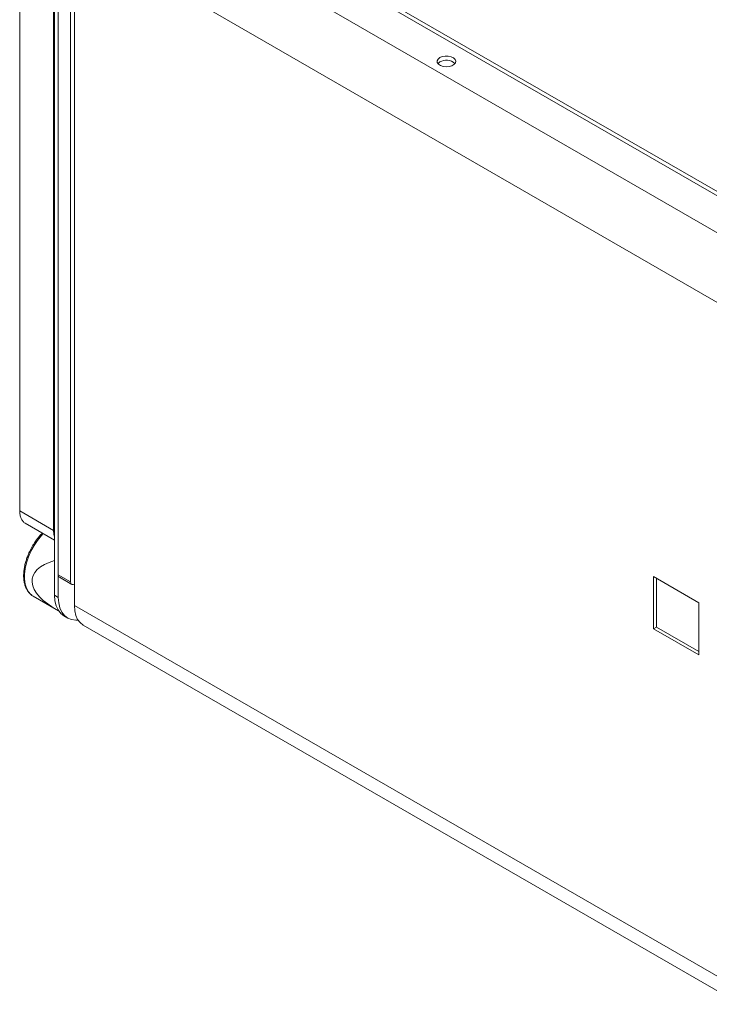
# Model space of a CAD drawing. Header units: millimetres. Extents: x 11171 to 13944, y 305 to 2246.
# Tile 10 of 14: x 12965 to 13224, y 1564 to 1934. Entities that reach past the tile are written whole.
import ezdxf

# ---------------------------------------------------------------- set-up
doc = ezdxf.new("R2010")
doc.units = ezdxf.units.MM

msp = doc.modelspace()

# ---------------------------------------------------------------- linework, layer by layer
at = {"color": 7, "linetype": 'Continuous', "lineweight": 15}
for p, q in [((13002.55, 1999.07), (13263.47, 1848.44)), ((13008.91, 1993.76), (13255.69, 1851.3)), ((13243.67, 1844.36), (12996.89, 1986.82)), ((12965.07, 1749.62), (12965.07, 1978.25)), ((12977.8, 1970.9), (12977.8, 1742.27)), ((12978.16, 1717.98), (12978.16, 1970.29)), ((12979.57, 1717.16), (12979.57, 1969.47)), ((12985.58, 1967.23), (13232.36, 1824.76)), ((12985.58, 1714.1), (12985.58, 1967.23)), ((12979.57, 1957.18), (12979.57, 1725.59)), ((12984.17, 1954.52), (12984.17, 1722.94)), ((12977.8, 1742.27), (12965.07, 1749.62)), ((12967.14, 1745.04), (12978.16, 1738.68)), ((12979.57, 1725.59), (12984.17, 1722.94)), ((12979.98, 1724.68), (12984.58, 1722.02)), ((13203.02, 1724.94), (13203.02, 1705.34)), ((13219.99, 1715.14), (13203.02, 1724.94)), ((13204.08, 1724.33), (13204.08, 1705.95)), ((12969.68, 1717.9), (12970.16, 1717.59)), ((12970.16, 1717.59), (12978.73, 1712.64)), ((12979.57, 1717.16), (12978.16, 1717.98)), ((13232.36, 1571.64), (12985.58, 1714.1)), ((13219.99, 1695.54), (13219.99, 1715.14)), ((12981.68, 1710.19), (12983.09, 1709.38)), ((12988.89, 1706.77), (13235.67, 1564.31)), ((13204.08, 1705.95), (13203.02, 1705.34)), ((13203.02, 1705.34), (13219.99, 1695.54)), ((13204.08, 1705.95), (13219.99, 1696.77))]:
    msp.add_line(p, q, dxfattribs=at)
at = {"color": 7, "linetype": 'Continuous', "lineweight": 15, "flags": 128}
for points in [[(13122.76, 1919.88), (13123.7, 1920.26), (13124.8, 1920.45), (13125.95, 1920.43), (13127.03, 1920.18), (13127.9, 1919.75), (13128.49, 1919.18), (13128.73, 1918.53), (13128.59, 1917.87), (13128.08, 1917.27), (13127.27, 1916.8), (13126.23, 1916.51), (13125.09, 1916.43), (13123.96, 1916.57), (13122.97, 1916.91), (13122.23, 1917.41), (13121.81, 1918.03), (13121.76, 1918.7), (13122.09, 1919.34), (13122.76, 1919.88)], [(13122.76, 1918.24), (13122.09, 1917.7), (13122.03, 1917.63)], [(12977.8, 1742.27), (12977.94, 1740.75), (12978.16, 1739.92)], [(12984.17, 1722.94), (12984.24, 1722.47), (12984.44, 1722.14), (12984.75, 1721.95), (12985.15, 1721.95), (12985.58, 1722.12)], [(12978.16, 1717.98), (12978.3, 1715.89), (12978.74, 1714.03), (12979.47, 1712.43), (12980.45, 1711.14), (12981.68, 1710.19), (12981.68, 1710.19)], [(12986.98, 1708.62), (12986.13, 1708.58), (12984.52, 1708.79), (12983.09, 1709.38), (12981.87, 1710.33), (12980.88, 1711.61), (12980.16, 1713.21), (12979.72, 1715.07), (12979.57, 1717.16)], [(12988.89, 1706.77), (12988.89, 1706.77), (12987.74, 1707.67), (12986.81, 1708.88), (12986.13, 1710.38), (12985.72, 1712.14), (12985.58, 1714.1)]]:
    msp.add_lwpolyline(points, dxfattribs=at)
at = {"color": 8, "linetype": 'Continuous', "lineweight": 15, "flags": 128}
msp.add_lwpolyline([(12973.93, 1741.12), (12973.25, 1740.38), (12971.78, 1738.56), (12970.46, 1736.58), (12969.31, 1734.49), (12968.36, 1732.32), (12967.62, 1730.14), (12967.13, 1727.99), (12966.87, 1725.91), (12966.87, 1723.96), (12967.13, 1722.17), (12967.62, 1720.59), (12968.36, 1719.26), (12969.31, 1718.19), (12969.68, 1717.9)], dxfattribs=at)
at = {"color": 7, "linetype": 'Continuous', "lineweight": 15}
for centre, radius, start, end in [((13125.18, 1914.11), 4.79, 47.2623, 120.4268), ((12980.53, 1725.48), 0.971, 173.1881, 235.4986)]:
    msp.add_arc(centre, radius, start, end, dxfattribs=at)
msp.add_ellipse((13000.59, 1718.5), major_axis=(30.82, -5.77), ratio=0.410779, start_param=2.459589, end_param=4.045457, dxfattribs=at)
for points, knots in [([(12965.07, 1749.62), (12965.1, 1749.1), (12965.15, 1748.06), (12965.57, 1746.75), (12966.25, 1745.75), (12966.78, 1745.15), (12967.15, 1745.04), (12967.15, 1745.04)], [0, 0, 0, 0, 0.249977, 0.499945, 0.749923, 0.9999, 1, 1, 1, 1]), ([(12973.59, 1741.32), (12973.23, 1740.94), (12972.57, 1740.25), (12971.68, 1739.14), (12970.75, 1737.85), (12970.15, 1736.88), (12969.79, 1736.28)], [0, 0, 0, 0, 0.253067, 0.468853, 0.672708, 1, 1, 1, 1]), ([(12969.79, 1736.28), (12969.42, 1735.61), (12968.91, 1734.67), (12968.27, 1733.23), (12967.79, 1732.01), (12967.32, 1730.55), (12966.94, 1729.04), (12966.67, 1727.5), (12966.54, 1725.97), (12966.55, 1724.47), (12966.71, 1723.04), (12967.03, 1721.7), (12967.52, 1720.45), (12968.18, 1719.35), (12968.89, 1718.49), (12969.44, 1718.11), (12969.64, 1717.97)], [0, 0, 0, 0, 0.0962853, 0.1352262, 0.1995049, 0.2656306, 0.3359407, 0.4086115, 0.4829665, 0.5585225, 0.6350316, 0.7123782, 0.7906158, 0.8700085, 0.951185, 1, 1, 1, 1])]:
    msp.add_open_spline(points, degree=3, knots=knots, dxfattribs=at)

doc.saveas('drawing.dxf')
